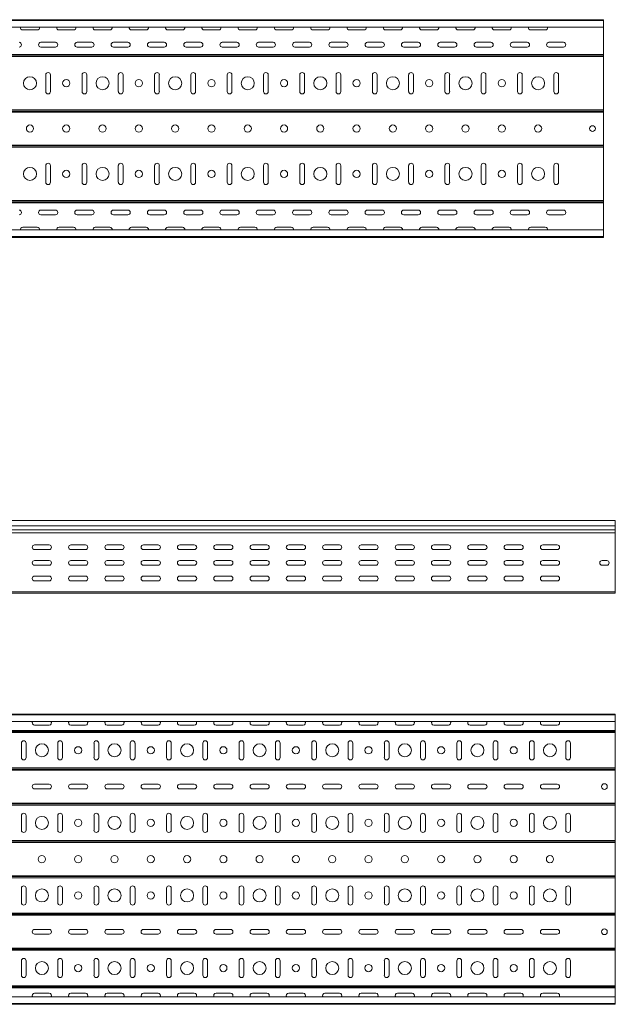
# Model space of a CAD drawing. Header units: millimetres. Extents: x -687 to 2818, y -3045 to -131.
# Tile 9 of 11: x 1997 to 2818, y -3043 to -1687. Entities that reach past the tile are written whole.
import ezdxf

# ---------------------------------------------------------------- set-up
doc = ezdxf.new("R2010")
doc.units = ezdxf.units.MM

msp = doc.modelspace()

# ---------------------------------------------------------------- linework, layer by layer
at = {"color": 7, "linetype": 'Continuous', "lineweight": 15}
for p, q in [((333.4, -1686.6), (2801.4, -1686.6)), ((2801.4, -1687.7), (333.4, -1687.7)), ((2801.4, -1687.7), (2801.4, -1686.6)), ((2801.4, -1696.8), (2801.4, -1687.7)), ((333.4, -1696.8), (2801.4, -1696.8)), ((2021.4, -1700.7), (2001.4, -1700.7)), ((2071.4, -1700.7), (2051.4, -1700.7)), ((2121.4, -1700.7), (2101.4, -1700.7)), ((2171.4, -1700.7), (2151.4, -1700.7)), ((2221.4, -1700.7), (2201.4, -1700.7)), ((2271.4, -1700.7), (2251.4, -1700.7)), ((2321.4, -1700.7), (2301.4, -1700.7)), ((2371.4, -1700.7), (2351.4, -1700.7)), ((2421.4, -1700.7), (2401.4, -1700.7)), ((2471.4, -1700.7), (2451.4, -1700.7)), ((2521.4, -1700.7), (2501.4, -1700.7)), ((2571.4, -1700.7), (2551.4, -1700.7)), ((2621.4, -1700.7), (2601.4, -1700.7)), ((2671.4, -1700.7), (2651.4, -1700.7)), ((2721.4, -1700.7), (2701.4, -1700.7)), ((2801.4, -1696.8), (2801.4, -1734.4)), ((2026.4, -1717.7), (2046.4, -1717.7)), ((2076.4, -1717.7), (2096.4, -1717.7)), ((2126.4, -1717.7), (2146.4, -1717.7)), ((2176.4, -1717.7), (2196.4, -1717.7)), ((2226.4, -1717.7), (2246.4, -1717.7)), ((2276.4, -1717.7), (2296.4, -1717.7)), ((2326.4, -1717.7), (2346.4, -1717.7)), ((2376.4, -1717.7), (2396.4, -1717.7)), ((2426.4, -1717.7), (2446.4, -1717.7)), ((2476.4, -1717.7), (2496.4, -1717.7)), ((2526.4, -1717.7), (2546.4, -1717.7)), ((2576.4, -1717.7), (2596.4, -1717.7)), ((2626.4, -1717.7), (2646.4, -1717.7)), ((2676.4, -1717.7), (2696.4, -1717.7)), ((2726.4, -1717.7), (2746.4, -1717.7)), ((333.4, -1734.4), (2801.4, -1734.4)), ((333.4, -1735.4), (2801.4, -1735.4)), ((333.4, -1735.5), (2801.4, -1735.5)), ((2046.4, -1724.2), (2026.4, -1724.2)), ((2096.4, -1724.2), (2076.4, -1724.2)), ((2146.4, -1724.2), (2126.4, -1724.2)), ((2196.4, -1724.2), (2176.4, -1724.2)), ((2246.4, -1724.2), (2226.4, -1724.2)), ((2296.4, -1724.2), (2276.4, -1724.2)), ((2346.4, -1724.2), (2326.4, -1724.2)), ((2396.4, -1724.2), (2376.4, -1724.2)), ((2446.4, -1724.2), (2426.4, -1724.2)), ((2496.4, -1724.2), (2476.4, -1724.2)), ((2546.4, -1724.2), (2526.4, -1724.2)), ((2596.4, -1724.2), (2576.4, -1724.2)), ((2646.4, -1724.2), (2626.4, -1724.2)), ((2696.4, -1724.2), (2676.4, -1724.2)), ((2746.4, -1724.2), (2726.4, -1724.2)), ((2801.4, -1734.4), (2801.4, -1735.4)), ((2801.4, -1735.4), (2801.4, -1735.5)), ((2801.4, -1735.5), (2801.4, -1737.2)), ((333.4, -1737.2), (2801.4, -1737.2)), ((2801.4, -1737.2), (2801.4, -1810.9)), ((2033.1, -1785.6), (2033.1, -1762.6)), ((2039.6, -1762.6), (2039.6, -1785.6)), ((2083.1, -1785.6), (2083.1, -1762.6)), ((2089.6, -1762.6), (2089.6, -1785.6)), ((2133.1, -1785.6), (2133.1, -1762.6)), ((2139.6, -1762.6), (2139.6, -1785.6)), ((2183.1, -1785.6), (2183.1, -1762.6)), ((2189.6, -1762.6), (2189.6, -1785.6)), ((2233.1, -1785.6), (2233.1, -1762.6)), ((2239.6, -1762.6), (2239.6, -1785.6)), ((2283.1, -1785.6), (2283.1, -1762.6)), ((2289.6, -1762.6), (2289.6, -1785.6)), ((2333.1, -1785.6), (2333.1, -1762.6)), ((2339.6, -1762.6), (2339.6, -1785.6)), ((2383.1, -1785.6), (2383.1, -1762.6)), ((2389.6, -1762.6), (2389.6, -1785.6)), ((2433.1, -1785.6), (2433.1, -1762.6)), ((2439.6, -1762.6), (2439.6, -1785.6)), ((2483.1, -1785.6), (2483.1, -1762.6)), ((2489.6, -1762.6), (2489.6, -1785.6)), ((2533.1, -1785.6), (2533.1, -1762.6)), ((2539.6, -1762.6), (2539.6, -1785.6)), ((2583.1, -1785.6), (2583.1, -1762.6)), ((2589.6, -1762.6), (2589.6, -1785.6)), ((2633.1, -1785.6), (2633.1, -1762.6)), ((2639.6, -1762.6), (2639.6, -1785.6)), ((2683.1, -1785.6), (2683.1, -1762.6)), ((2689.6, -1762.6), (2689.6, -1785.6)), ((2733.1, -1785.6), (2733.1, -1762.6)), ((2739.6, -1762.6), (2739.6, -1785.6)), ((333.4, -1810.9), (2801.4, -1810.9)), ((333.4, -1812.6), (2801.4, -1812.6)), ((333.4, -1812.7), (2801.4, -1812.7)), ((333.4, -1813.8), (2801.4, -1813.8)), ((2801.4, -1810.9), (2801.4, -1812.6)), ((2801.4, -1812.6), (2801.4, -1812.7)), ((2801.4, -1812.7), (2801.4, -1813.8)), ((2801.4, -1813.8), (2801.4, -1859.4)), ((333.4, -1859.4), (2801.4, -1859.4)), ((333.4, -1860.4), (2801.4, -1860.4)), ((333.4, -1860.5), (2801.4, -1860.5)), ((333.4, -1862.2), (2801.4, -1862.2)), ((2801.4, -1859.4), (2801.4, -1860.4)), ((2801.4, -1860.4), (2801.4, -1860.5)), ((2801.4, -1860.5), (2801.4, -1862.2)), ((2801.4, -1862.2), (2801.4, -1935.9)), ((2033.1, -1910.6), (2033.1, -1887.6)), ((2039.6, -1887.6), (2039.6, -1910.6)), ((2083.1, -1910.6), (2083.1, -1887.6)), ((2089.6, -1887.6), (2089.6, -1910.6)), ((2133.1, -1910.6), (2133.1, -1887.6)), ((2139.6, -1887.6), (2139.6, -1910.6)), ((2183.1, -1910.6), (2183.1, -1887.6)), ((2189.6, -1887.6), (2189.6, -1910.6)), ((2233.1, -1910.6), (2233.1, -1887.6)), ((2239.6, -1887.6), (2239.6, -1910.6)), ((2283.1, -1910.6), (2283.1, -1887.6)), ((2289.6, -1887.6), (2289.6, -1910.6)), ((2333.1, -1910.6), (2333.1, -1887.6)), ((2339.6, -1887.6), (2339.6, -1910.6)), ((2383.1, -1910.6), (2383.1, -1887.6)), ((2389.6, -1887.6), (2389.6, -1910.6)), ((2433.1, -1910.6), (2433.1, -1887.6)), ((2439.6, -1887.6), (2439.6, -1910.6)), ((2483.1, -1910.6), (2483.1, -1887.6)), ((2489.6, -1887.6), (2489.6, -1910.6)), ((2533.1, -1910.6), (2533.1, -1887.6)), ((2539.6, -1887.6), (2539.6, -1910.6)), ((2583.1, -1910.6), (2583.1, -1887.6)), ((2589.6, -1887.6), (2589.6, -1910.6)), ((2633.1, -1910.6), (2633.1, -1887.6)), ((2639.6, -1887.6), (2639.6, -1910.6)), ((2683.1, -1910.6), (2683.1, -1887.6)), ((2689.6, -1887.6), (2689.6, -1910.6)), ((2733.1, -1910.6), (2733.1, -1887.6)), ((2739.6, -1887.6), (2739.6, -1910.6)), ((333.4, -1935.9), (2801.4, -1935.9)), ((333.4, -1937.6), (2801.4, -1937.6)), ((333.4, -1937.7), (2801.4, -1937.7)), ((333.4, -1938.8), (2801.4, -1938.8)), ((2801.4, -1935.9), (2801.4, -1937.6)), ((2801.4, -1937.6), (2801.4, -1937.7)), ((2801.4, -1937.7), (2801.4, -1938.8)), ((2801.4, -1938.8), (2801.4, -1976.3)), ((2026.4, -1948.9), (2046.4, -1948.9)), ((2076.4, -1948.9), (2096.4, -1948.9)), ((2126.4, -1948.9), (2146.4, -1948.9)), ((2176.4, -1948.9), (2196.4, -1948.9)), ((2226.4, -1948.9), (2246.4, -1948.9)), ((2276.4, -1948.9), (2296.4, -1948.9)), ((2326.4, -1948.9), (2346.4, -1948.9)), ((2376.4, -1948.9), (2396.4, -1948.9)), ((2426.4, -1948.9), (2446.4, -1948.9)), ((2476.4, -1948.9), (2496.4, -1948.9)), ((2526.4, -1948.9), (2546.4, -1948.9)), ((2576.4, -1948.9), (2596.4, -1948.9)), ((2626.4, -1948.9), (2646.4, -1948.9)), ((2676.4, -1948.9), (2696.4, -1948.9)), ((2726.4, -1948.9), (2746.4, -1948.9)), ((2046.4, -1955.4), (2026.4, -1955.4)), ((2096.4, -1955.4), (2076.4, -1955.4)), ((2146.4, -1955.4), (2126.4, -1955.4)), ((2196.4, -1955.4), (2176.4, -1955.4)), ((2246.4, -1955.4), (2226.4, -1955.4)), ((2296.4, -1955.4), (2276.4, -1955.4)), ((2346.4, -1955.4), (2326.4, -1955.4)), ((2396.4, -1955.4), (2376.4, -1955.4)), ((2446.4, -1955.4), (2426.4, -1955.4)), ((2496.4, -1955.4), (2476.4, -1955.4)), ((2546.4, -1955.4), (2526.4, -1955.4)), ((2596.4, -1955.4), (2576.4, -1955.4)), ((2646.4, -1955.4), (2626.4, -1955.4)), ((2696.4, -1955.4), (2676.4, -1955.4)), ((2746.4, -1955.4), (2726.4, -1955.4)), ((2801.4, -1976.3), (333.4, -1976.3)), ((2001.4, -1972.4), (2021.4, -1972.4)), ((2051.4, -1972.4), (2071.4, -1972.4)), ((2101.4, -1972.4), (2121.4, -1972.4)), ((2151.4, -1972.4), (2171.4, -1972.4)), ((2201.4, -1972.4), (2221.4, -1972.4)), ((2251.4, -1972.4), (2271.4, -1972.4)), ((2301.4, -1972.4), (2321.4, -1972.4)), ((2351.4, -1972.4), (2371.4, -1972.4)), ((2401.4, -1972.4), (2421.4, -1972.4)), ((2451.4, -1972.4), (2471.4, -1972.4)), ((2501.4, -1972.4), (2521.4, -1972.4)), ((2551.4, -1972.4), (2571.4, -1972.4)), ((2601.4, -1972.4), (2621.4, -1972.4)), ((2651.4, -1972.4), (2671.4, -1972.4)), ((2701.4, -1972.4), (2721.4, -1972.4)), ((2801.4, -1985.4), (2801.4, -1976.3)), ((333.4, -1985.4), (2801.4, -1985.4)), ((333.4, -1986.6), (2801.4, -1986.6)), ((2801.4, -1986.6), (2801.4, -1985.4)), ((2817.8, -2376.5), (349.8, -2376.5)), ((349.8, -2384), (2817.8, -2384)), ((2817.8, -2384), (2817.8, -2376.5)), ((2817.8, -2389.3), (2817.8, -2384)), ((349.8, -2389.3), (2817.8, -2389.3)), ((349.8, -2389.6), (2817.8, -2389.6)), ((349.8, -2393.8), (2817.8, -2393.8)), ((2817.8, -2389.6), (2817.8, -2389.3)), ((2817.8, -2393.8), (2817.8, -2389.6)), ((2817.8, -2474.7), (2817.8, -2393.8)), ((2037.8, -2410.2), (2017.8, -2410.2)), ((2087.8, -2410.2), (2067.8, -2410.2)), ((2137.8, -2410.2), (2117.8, -2410.2)), ((2187.8, -2410.2), (2167.8, -2410.2)), ((2237.8, -2410.2), (2217.8, -2410.2)), ((2287.8, -2410.2), (2267.8, -2410.2)), ((2337.8, -2410.2), (2317.8, -2410.2)), ((2387.8, -2410.2), (2367.8, -2410.2)), ((2437.8, -2410.2), (2417.8, -2410.2)), ((2487.8, -2410.2), (2467.8, -2410.2)), ((2537.8, -2410.2), (2517.8, -2410.2)), ((2587.8, -2410.2), (2567.8, -2410.2)), ((2637.8, -2410.2), (2617.8, -2410.2)), ((2687.8, -2410.2), (2667.8, -2410.2)), ((2737.8, -2410.2), (2717.8, -2410.2)), ((2017.8, -2416.7), (2037.8, -2416.7)), ((2067.8, -2416.7), (2087.8, -2416.7)), ((2117.8, -2416.7), (2137.8, -2416.7)), ((2167.8, -2416.7), (2187.8, -2416.7)), ((2217.8, -2416.7), (2237.8, -2416.7)), ((2267.8, -2416.7), (2287.8, -2416.7)), ((2317.8, -2416.7), (2337.8, -2416.7)), ((2367.8, -2416.7), (2387.8, -2416.7)), ((2417.8, -2416.7), (2437.8, -2416.7)), ((2467.8, -2416.7), (2487.8, -2416.7)), ((2517.8, -2416.7), (2537.8, -2416.7)), ((2567.8, -2416.7), (2587.8, -2416.7)), ((2617.8, -2416.7), (2637.8, -2416.7)), ((2667.8, -2416.7), (2687.8, -2416.7)), ((2717.8, -2416.7), (2737.8, -2416.7)), ((2037.8, -2431.7), (2017.8, -2431.7)), ((2017.8, -2438.2), (2037.8, -2438.2)), ((2087.8, -2431.7), (2067.8, -2431.7)), ((2067.8, -2438.2), (2087.8, -2438.2)), ((2137.8, -2431.7), (2117.8, -2431.7)), ((2117.8, -2438.2), (2137.8, -2438.2)), ((2187.8, -2431.7), (2167.8, -2431.7)), ((2167.8, -2438.2), (2187.8, -2438.2)), ((2237.8, -2431.7), (2217.8, -2431.7)), ((2217.8, -2438.2), (2237.8, -2438.2)), ((2287.8, -2431.7), (2267.8, -2431.7)), ((2267.8, -2438.2), (2287.8, -2438.2)), ((2337.8, -2431.7), (2317.8, -2431.7)), ((2317.8, -2438.2), (2337.8, -2438.2)), ((2387.8, -2431.7), (2367.8, -2431.7)), ((2367.8, -2438.2), (2387.8, -2438.2)), ((2437.8, -2431.7), (2417.8, -2431.7)), ((2417.8, -2438.2), (2437.8, -2438.2)), ((2487.8, -2431.7), (2467.8, -2431.7)), ((2467.8, -2438.2), (2487.8, -2438.2)), ((2537.8, -2431.7), (2517.8, -2431.7)), ((2517.8, -2438.2), (2537.8, -2438.2)), ((2587.8, -2431.7), (2567.8, -2431.7)), ((2567.8, -2438.2), (2587.8, -2438.2)), ((2637.8, -2431.7), (2617.8, -2431.7)), ((2617.8, -2438.2), (2637.8, -2438.2)), ((2687.8, -2431.7), (2667.8, -2431.7)), ((2667.8, -2438.2), (2687.8, -2438.2)), ((2737.8, -2431.7), (2717.8, -2431.7)), ((2717.8, -2438.2), (2737.8, -2438.2)), ((2799.6, -2431.7), (2806.1, -2431.7)), ((2806.1, -2438.2), (2799.6, -2438.2)), ((2037.8, -2453.2), (2017.8, -2453.2)), ((2087.8, -2453.2), (2067.8, -2453.2)), ((2137.8, -2453.2), (2117.8, -2453.2)), ((2187.8, -2453.2), (2167.8, -2453.2)), ((2237.8, -2453.2), (2217.8, -2453.2)), ((2287.8, -2453.2), (2267.8, -2453.2)), ((2337.8, -2453.2), (2317.8, -2453.2)), ((2387.8, -2453.2), (2367.8, -2453.2)), ((2437.8, -2453.2), (2417.8, -2453.2)), ((2487.8, -2453.2), (2467.8, -2453.2)), ((2537.8, -2453.2), (2517.8, -2453.2)), ((2587.8, -2453.2), (2567.8, -2453.2)), ((2637.8, -2453.2), (2617.8, -2453.2)), ((2687.8, -2453.2), (2667.8, -2453.2)), ((2737.8, -2453.2), (2717.8, -2453.2)), ((2017.8, -2459.7), (2037.8, -2459.7)), ((2067.8, -2459.7), (2087.8, -2459.7)), ((2117.8, -2459.7), (2137.8, -2459.7)), ((2167.8, -2459.7), (2187.8, -2459.7)), ((2217.8, -2459.7), (2237.8, -2459.7)), ((2267.8, -2459.7), (2287.8, -2459.7)), ((2317.8, -2459.7), (2337.8, -2459.7)), ((2367.8, -2459.7), (2387.8, -2459.7)), ((2417.8, -2459.7), (2437.8, -2459.7)), ((2467.8, -2459.7), (2487.8, -2459.7)), ((2517.8, -2459.7), (2537.8, -2459.7)), ((2567.8, -2459.7), (2587.8, -2459.7)), ((2617.8, -2459.7), (2637.8, -2459.7)), ((2667.8, -2459.7), (2687.8, -2459.7)), ((2717.8, -2459.7), (2737.8, -2459.7)), ((349.8, -2474.7), (2817.8, -2474.7)), ((349.8, -2476.5), (2817.8, -2476.5)), ((2817.8, -2476.5), (2817.8, -2474.7)), ((349.8, -2643.2), (2817.8, -2643.2)), ((2817.8, -2644.3), (349.8, -2644.3)), ((2817.8, -2644.3), (2817.8, -2643.2)), ((2817.8, -2653.4), (2817.8, -2644.3)), ((349.8, -2653.4), (2817.8, -2653.4)), ((2037.8, -2658.7), (2017.8, -2658.7)), ((2087.8, -2658.7), (2067.8, -2658.7)), ((2137.8, -2658.7), (2117.8, -2658.7)), ((2187.8, -2658.7), (2167.8, -2658.7)), ((2237.8, -2658.7), (2217.8, -2658.7)), ((2287.8, -2658.7), (2267.8, -2658.7)), ((2337.8, -2658.7), (2317.8, -2658.7)), ((2387.8, -2658.7), (2367.8, -2658.7)), ((2437.8, -2658.7), (2417.8, -2658.7)), ((2487.8, -2658.7), (2467.8, -2658.7)), ((2537.8, -2658.7), (2517.8, -2658.7)), ((2587.8, -2658.7), (2567.8, -2658.7)), ((2637.8, -2658.7), (2617.8, -2658.7)), ((2687.8, -2658.7), (2667.8, -2658.7)), ((2737.8, -2658.7), (2717.8, -2658.7)), ((2817.8, -2653.4), (2817.8, -2666)), ((349.8, -2666), (2817.8, -2666)), ((349.8, -2667), (2817.8, -2667)), ((349.8, -2667.1), (2817.8, -2667.1)), ((349.8, -2668.8), (2817.8, -2668.8)), ((2817.8, -2666), (2817.8, -2667)), ((2817.8, -2667), (2817.8, -2667.1)), ((2817.8, -2667.1), (2817.8, -2668.8)), ((2817.8, -2668.8), (2817.8, -2717.5)), ((1999.6, -2703.2), (1999.6, -2683.2)), ((2006.1, -2683.2), (2006.1, -2703.2)), ((2049.6, -2703.2), (2049.6, -2683.2)), ((2056.1, -2683.2), (2056.1, -2703.2)), ((2099.6, -2703.2), (2099.6, -2683.2)), ((2106.1, -2683.2), (2106.1, -2703.2)), ((2149.6, -2703.2), (2149.6, -2683.2)), ((2156.1, -2683.2), (2156.1, -2703.2)), ((2199.6, -2703.2), (2199.6, -2683.2)), ((2206.1, -2683.2), (2206.1, -2703.2)), ((2249.6, -2703.2), (2249.6, -2683.2)), ((2256.1, -2683.2), (2256.1, -2703.2)), ((2299.6, -2703.2), (2299.6, -2683.2)), ((2306.1, -2683.2), (2306.1, -2703.2)), ((2349.6, -2703.2), (2349.6, -2683.2)), ((2356.1, -2683.2), (2356.1, -2703.2)), ((2399.6, -2703.2), (2399.6, -2683.2)), ((2406.1, -2683.2), (2406.1, -2703.2)), ((2449.6, -2703.2), (2449.6, -2683.2)), ((2456.1, -2683.2), (2456.1, -2703.2)), ((2499.6, -2703.2), (2499.6, -2683.2)), ((2506.1, -2683.2), (2506.1, -2703.2)), ((2549.6, -2703.2), (2549.6, -2683.2)), ((2556.1, -2683.2), (2556.1, -2703.2)), ((2599.6, -2703.2), (2599.6, -2683.2)), ((2606.1, -2683.2), (2606.1, -2703.2)), ((2649.6, -2703.2), (2649.6, -2683.2)), ((2656.1, -2683.2), (2656.1, -2703.2)), ((2699.6, -2703.2), (2699.6, -2683.2)), ((2706.1, -2683.2), (2706.1, -2703.2)), ((2749.6, -2703.2), (2749.6, -2683.2)), ((2756.1, -2683.2), (2756.1, -2703.2)), ((349.8, -2717.5), (2817.8, -2717.5)), ((349.8, -2719.2), (2817.8, -2719.2)), ((349.8, -2719.3), (2817.8, -2719.3)), ((349.8, -2720.4), (2817.8, -2720.4)), ((2817.8, -2717.5), (2817.8, -2719.2)), ((2817.8, -2719.2), (2817.8, -2719.3)), ((2817.8, -2719.3), (2817.8, -2720.4)), ((2817.8, -2720.4), (2817.8, -2766)), ((2017.8, -2739.9), (2037.8, -2739.9)), ((2067.8, -2739.9), (2087.8, -2739.9)), ((2117.8, -2739.9), (2137.8, -2739.9)), ((2167.8, -2739.9), (2187.8, -2739.9)), ((2217.8, -2739.9), (2237.8, -2739.9)), ((2267.8, -2739.9), (2287.8, -2739.9)), ((2317.8, -2739.9), (2337.8, -2739.9)), ((2367.8, -2739.9), (2387.8, -2739.9)), ((2417.8, -2739.9), (2437.8, -2739.9)), ((2467.8, -2739.9), (2487.8, -2739.9)), ((2517.8, -2739.9), (2537.8, -2739.9)), ((2567.8, -2739.9), (2587.8, -2739.9)), ((2617.8, -2739.9), (2637.8, -2739.9)), ((2667.8, -2739.9), (2687.8, -2739.9)), ((2717.8, -2739.9), (2737.8, -2739.9)), ((2037.8, -2746.4), (2017.8, -2746.4)), ((2087.8, -2746.4), (2067.8, -2746.4)), ((2137.8, -2746.4), (2117.8, -2746.4)), ((2187.8, -2746.4), (2167.8, -2746.4)), ((2237.8, -2746.4), (2217.8, -2746.4)), ((2287.8, -2746.4), (2267.8, -2746.4)), ((2337.8, -2746.4), (2317.8, -2746.4)), ((2387.8, -2746.4), (2367.8, -2746.4)), ((2437.8, -2746.4), (2417.8, -2746.4)), ((2487.8, -2746.4), (2467.8, -2746.4)), ((2537.8, -2746.4), (2517.8, -2746.4)), ((2587.8, -2746.4), (2567.8, -2746.4)), ((2637.8, -2746.4), (2617.8, -2746.4)), ((2687.8, -2746.4), (2667.8, -2746.4)), ((2737.8, -2746.4), (2717.8, -2746.4)), ((349.8, -2766), (2817.8, -2766)), ((349.8, -2767), (2817.8, -2767)), ((349.8, -2767.1), (2817.8, -2767.1)), ((2817.8, -2766), (2817.8, -2767)), ((2817.8, -2767), (2817.8, -2767.1)), ((2817.8, -2767.1), (2817.8, -2768.8)), ((349.8, -2768.8), (2817.8, -2768.8)), ((2817.8, -2768.8), (2817.8, -2817.5)), ((1999.6, -2803.2), (1999.6, -2783.2)), ((2006.1, -2783.2), (2006.1, -2803.2)), ((2049.6, -2803.2), (2049.6, -2783.2)), ((2056.1, -2783.2), (2056.1, -2803.2)), ((2099.6, -2803.2), (2099.6, -2783.2)), ((2106.1, -2783.2), (2106.1, -2803.2)), ((2149.6, -2803.2), (2149.6, -2783.2)), ((2156.1, -2783.2), (2156.1, -2803.2)), ((2199.6, -2803.2), (2199.6, -2783.2)), ((2206.1, -2783.2), (2206.1, -2803.2)), ((2249.6, -2803.2), (2249.6, -2783.2)), ((2256.1, -2783.2), (2256.1, -2803.2)), ((2299.6, -2803.2), (2299.6, -2783.2)), ((2306.1, -2783.2), (2306.1, -2803.2)), ((2349.6, -2803.2), (2349.6, -2783.2)), ((2356.1, -2783.2), (2356.1, -2803.2)), ((2399.6, -2803.2), (2399.6, -2783.2)), ((2406.1, -2783.2), (2406.1, -2803.2)), ((2449.6, -2803.2), (2449.6, -2783.2)), ((2456.1, -2783.2), (2456.1, -2803.2)), ((2499.6, -2803.2), (2499.6, -2783.2)), ((2506.1, -2783.2), (2506.1, -2803.2)), ((2549.6, -2803.2), (2549.6, -2783.2)), ((2556.1, -2783.2), (2556.1, -2803.2)), ((2599.6, -2803.2), (2599.6, -2783.2)), ((2606.1, -2783.2), (2606.1, -2803.2)), ((2649.6, -2803.2), (2649.6, -2783.2)), ((2656.1, -2783.2), (2656.1, -2803.2)), ((2699.6, -2803.2), (2699.6, -2783.2)), ((2706.1, -2783.2), (2706.1, -2803.2)), ((2749.6, -2803.2), (2749.6, -2783.2)), ((2756.1, -2783.2), (2756.1, -2803.2)), ((349.8, -2817.5), (2817.8, -2817.5)), ((349.8, -2819.2), (2817.8, -2819.2)), ((349.8, -2819.3), (2817.8, -2819.3)), ((349.8, -2820.4), (2817.8, -2820.4)), ((2817.8, -2817.5), (2817.8, -2819.2)), ((2817.8, -2819.2), (2817.8, -2819.3)), ((2817.8, -2819.3), (2817.8, -2820.4)), ((2817.8, -2820.4), (2817.8, -2866)), ((349.8, -2866), (2817.8, -2866)), ((349.8, -2867), (2817.8, -2867)), ((349.8, -2867.1), (2817.8, -2867.1)), ((349.8, -2868.8), (2817.8, -2868.8)), ((2817.8, -2866), (2817.8, -2867)), ((2817.8, -2867), (2817.8, -2867.1)), ((2817.8, -2867.1), (2817.8, -2868.8)), ((2817.8, -2868.8), (2817.8, -2917.5)), ((1999.6, -2903.2), (1999.6, -2883.2)), ((2006.1, -2883.2), (2006.1, -2903.2)), ((2049.6, -2903.2), (2049.6, -2883.2)), ((2056.1, -2883.2), (2056.1, -2903.2)), ((2099.6, -2903.2), (2099.6, -2883.2)), ((2106.1, -2883.2), (2106.1, -2903.2)), ((2149.6, -2903.2), (2149.6, -2883.2)), ((2156.1, -2883.2), (2156.1, -2903.2)), ((2199.6, -2903.2), (2199.6, -2883.2)), ((2206.1, -2883.2), (2206.1, -2903.2)), ((2249.6, -2903.2), (2249.6, -2883.2)), ((2256.1, -2883.2), (2256.1, -2903.2)), ((2299.6, -2903.2), (2299.6, -2883.2)), ((2306.1, -2883.2), (2306.1, -2903.2)), ((2349.6, -2903.2), (2349.6, -2883.2)), ((2356.1, -2883.2), (2356.1, -2903.2)), ((2399.6, -2903.2), (2399.6, -2883.2)), ((2406.1, -2883.2), (2406.1, -2903.2)), ((2449.6, -2903.2), (2449.6, -2883.2)), ((2456.1, -2883.2), (2456.1, -2903.2)), ((2499.6, -2903.2), (2499.6, -2883.2)), ((2506.1, -2883.2), (2506.1, -2903.2)), ((2549.6, -2903.2), (2549.6, -2883.2)), ((2556.1, -2883.2), (2556.1, -2903.2)), ((2599.6, -2903.2), (2599.6, -2883.2)), ((2606.1, -2883.2), (2606.1, -2903.2)), ((2649.6, -2903.2), (2649.6, -2883.2)), ((2656.1, -2883.2), (2656.1, -2903.2)), ((2699.6, -2903.2), (2699.6, -2883.2)), ((2706.1, -2883.2), (2706.1, -2903.2)), ((2749.6, -2903.2), (2749.6, -2883.2)), ((2756.1, -2883.2), (2756.1, -2903.2)), ((349.8, -2917.5), (2817.8, -2917.5)), ((349.8, -2919.2), (2817.8, -2919.2)), ((349.8, -2919.3), (2817.8, -2919.3)), ((349.8, -2920.4), (2817.8, -2920.4)), ((2817.8, -2917.5), (2817.8, -2919.2)), ((2817.8, -2919.2), (2817.8, -2919.3)), ((2817.8, -2919.3), (2817.8, -2920.4)), ((2817.8, -2920.4), (2817.8, -2966)), ((2017.8, -2939.9), (2037.8, -2939.9)), ((2067.8, -2939.9), (2087.8, -2939.9)), ((2117.8, -2939.9), (2137.8, -2939.9)), ((2167.8, -2939.9), (2187.8, -2939.9)), ((2217.8, -2939.9), (2237.8, -2939.9)), ((2267.8, -2939.9), (2287.8, -2939.9)), ((2317.8, -2939.9), (2337.8, -2939.9)), ((2367.8, -2939.9), (2387.8, -2939.9)), ((2417.8, -2939.9), (2437.8, -2939.9)), ((2467.8, -2939.9), (2487.8, -2939.9)), ((2517.8, -2939.9), (2537.8, -2939.9)), ((2567.8, -2939.9), (2587.8, -2939.9)), ((2617.8, -2939.9), (2637.8, -2939.9)), ((2667.8, -2939.9), (2687.8, -2939.9)), ((2717.8, -2939.9), (2737.8, -2939.9)), ((2037.8, -2946.4), (2017.8, -2946.4)), ((2087.8, -2946.4), (2067.8, -2946.4)), ((2137.8, -2946.4), (2117.8, -2946.4)), ((2187.8, -2946.4), (2167.8, -2946.4)), ((2237.8, -2946.4), (2217.8, -2946.4)), ((2287.8, -2946.4), (2267.8, -2946.4)), ((2337.8, -2946.4), (2317.8, -2946.4)), ((2387.8, -2946.4), (2367.8, -2946.4)), ((2437.8, -2946.4), (2417.8, -2946.4)), ((2487.8, -2946.4), (2467.8, -2946.4)), ((2537.8, -2946.4), (2517.8, -2946.4)), ((2587.8, -2946.4), (2567.8, -2946.4)), ((2637.8, -2946.4), (2617.8, -2946.4)), ((2687.8, -2946.4), (2667.8, -2946.4)), ((2737.8, -2946.4), (2717.8, -2946.4)), ((349.8, -2966), (2817.8, -2966)), ((349.8, -2967), (2817.8, -2967)), ((349.8, -2967.1), (2817.8, -2967.1)), ((349.8, -2968.8), (2817.8, -2968.8)), ((2817.8, -2966), (2817.8, -2967)), ((2817.8, -2967), (2817.8, -2967.1)), ((2817.8, -2967.1), (2817.8, -2968.8)), ((2817.8, -2968.8), (2817.8, -3017.5)), ((1999.6, -3003.2), (1999.6, -2983.2)), ((2006.1, -2983.2), (2006.1, -3003.2)), ((2049.6, -3003.2), (2049.6, -2983.2)), ((2056.1, -2983.2), (2056.1, -3003.2)), ((2099.6, -3003.2), (2099.6, -2983.2)), ((2106.1, -2983.2), (2106.1, -3003.2)), ((2149.6, -3003.2), (2149.6, -2983.2)), ((2156.1, -2983.2), (2156.1, -3003.2)), ((2199.6, -3003.2), (2199.6, -2983.2)), ((2206.1, -2983.2), (2206.1, -3003.2)), ((2249.6, -3003.2), (2249.6, -2983.2)), ((2256.1, -2983.2), (2256.1, -3003.2)), ((2299.6, -3003.2), (2299.6, -2983.2)), ((2306.1, -2983.2), (2306.1, -3003.2)), ((2349.6, -3003.2), (2349.6, -2983.2)), ((2356.1, -2983.2), (2356.1, -3003.2)), ((2399.6, -3003.2), (2399.6, -2983.2)), ((2406.1, -2983.2), (2406.1, -3003.2)), ((2449.6, -3003.2), (2449.6, -2983.2)), ((2456.1, -2983.2), (2456.1, -3003.2)), ((2499.6, -3003.2), (2499.6, -2983.2)), ((2506.1, -2983.2), (2506.1, -3003.2)), ((2549.6, -3003.2), (2549.6, -2983.2)), ((2556.1, -2983.2), (2556.1, -3003.2)), ((2599.6, -3003.2), (2599.6, -2983.2)), ((2606.1, -2983.2), (2606.1, -3003.2)), ((2649.6, -3003.2), (2649.6, -2983.2)), ((2656.1, -2983.2), (2656.1, -3003.2)), ((2699.6, -3003.2), (2699.6, -2983.2)), ((2706.1, -2983.2), (2706.1, -3003.2)), ((2749.6, -3003.2), (2749.6, -2983.2)), ((2756.1, -2983.2), (2756.1, -3003.2)), ((349.8, -3017.5), (2817.8, -3017.5)), ((349.8, -3019.2), (2817.8, -3019.2)), ((349.8, -3019.3), (2817.8, -3019.3)), ((349.8, -3020.4), (2817.8, -3020.4)), ((2817.8, -3017.5), (2817.8, -3019.2)), ((2817.8, -3019.2), (2817.8, -3019.3)), ((2817.8, -3019.3), (2817.8, -3020.4)), ((2817.8, -3020.4), (2817.8, -3032.9)), ((2817.8, -3032.9), (349.8, -3032.9)), ((2017.8, -3027.6), (2037.8, -3027.6)), ((2067.8, -3027.6), (2087.8, -3027.6)), ((2117.8, -3027.6), (2137.8, -3027.6)), ((2167.8, -3027.6), (2187.8, -3027.6)), ((2217.8, -3027.6), (2237.8, -3027.6)), ((2267.8, -3027.6), (2287.8, -3027.6)), ((2317.8, -3027.6), (2337.8, -3027.6)), ((2367.8, -3027.6), (2387.8, -3027.6)), ((2417.8, -3027.6), (2437.8, -3027.6)), ((2467.8, -3027.6), (2487.8, -3027.6)), ((2517.8, -3027.6), (2537.8, -3027.6)), ((2567.8, -3027.6), (2587.8, -3027.6)), ((2617.8, -3027.6), (2637.8, -3027.6)), ((2667.8, -3027.6), (2687.8, -3027.6)), ((2717.8, -3027.6), (2737.8, -3027.6)), ((2817.8, -3042), (2817.8, -3032.9)), ((349.8, -3042), (2817.8, -3042)), ((349.8, -3043.2), (2817.8, -3043.2)), ((2817.8, -3043.2), (2817.8, -3042))]:
    msp.add_line(p, q, dxfattribs=at)
for centre, radius in [((2011.4, -1774.1), 9), ((2061.4, -1774.1), 5), ((2111.4, -1774.1), 9), ((2161.4, -1774.1), 5), ((2211.4, -1774.1), 9), ((2261.4, -1774.1), 5), ((2311.4, -1774.1), 9), ((2361.4, -1774.1), 5), ((2411.4, -1774.1), 9), ((2461.4, -1774.1), 5), ((2511.4, -1774.1), 9), ((2561.4, -1774.1), 5), ((2611.4, -1774.1), 9), ((2661.4, -1774.1), 5), ((2711.4, -1774.1), 9), ((2011.4, -1836.6), 5), ((2061.4, -1836.6), 5), ((2111.4, -1836.6), 5), ((2161.4, -1836.6), 5), ((2211.4, -1836.6), 5), ((2261.4, -1836.6), 5), ((2311.4, -1836.6), 5), ((2361.4, -1836.6), 5), ((2411.4, -1836.6), 5), ((2461.4, -1836.6), 5), ((2511.4, -1836.6), 5), ((2561.4, -1836.6), 5), ((2611.4, -1836.6), 5), ((2661.4, -1836.6), 5), ((2711.4, -1836.6), 5), ((2786.4, -1836.6), 4), ((2011.4, -1899.1), 9), ((2061.4, -1899.1), 5), ((2111.4, -1899.1), 9), ((2161.4, -1899.1), 5), ((2211.4, -1899.1), 9), ((2261.4, -1899.1), 5), ((2311.4, -1899.1), 9), ((2361.4, -1899.1), 5), ((2411.4, -1899.1), 9), ((2461.4, -1899.1), 5), ((2511.4, -1899.1), 9), ((2561.4, -1899.1), 5), ((2611.4, -1899.1), 9), ((2661.4, -1899.1), 5), ((2711.4, -1899.1), 9), ((2027.8, -2693.2), 9), ((2127.8, -2693.2), 9), ((2227.8, -2693.2), 9), ((2327.8, -2693.2), 9), ((2427.8, -2693.2), 9), ((2527.8, -2693.2), 9), ((2627.8, -2693.2), 9), ((2727.8, -2693.2), 9), ((2077.8, -2693.2), 5), ((2177.8, -2693.2), 5), ((2277.8, -2693.2), 5), ((2377.8, -2693.2), 5), ((2477.8, -2693.2), 5), ((2577.8, -2693.2), 5), ((2677.8, -2693.2), 5), ((2802.8, -2743.2), 4), ((2027.8, -2793.2), 9), ((2077.8, -2793.2), 5), ((2127.8, -2793.2), 9), ((2177.8, -2793.2), 5), ((2227.8, -2793.2), 9), ((2277.8, -2793.2), 5), ((2327.8, -2793.2), 9), ((2377.8, -2793.2), 5), ((2427.8, -2793.2), 9), ((2477.8, -2793.2), 5), ((2527.8, -2793.2), 9), ((2577.8, -2793.2), 5), ((2627.8, -2793.2), 9), ((2677.8, -2793.2), 5), ((2727.8, -2793.2), 9), ((2027.8, -2843.2), 5), ((2077.8, -2843.2), 5), ((2127.8, -2843.2), 5), ((2177.8, -2843.2), 5), ((2227.8, -2843.2), 5), ((2277.8, -2843.2), 5), ((2327.8, -2843.2), 5), ((2377.8, -2843.2), 5), ((2427.8, -2843.2), 5), ((2477.8, -2843.2), 5), ((2527.8, -2843.2), 5), ((2577.8, -2843.2), 5), ((2627.8, -2843.2), 5), ((2677.8, -2843.2), 5), ((2727.8, -2843.2), 5), ((2027.8, -2893.2), 9), ((2077.8, -2893.2), 5), ((2127.8, -2893.2), 9), ((2177.8, -2893.2), 5), ((2227.8, -2893.2), 9), ((2277.8, -2893.2), 5), ((2327.8, -2893.2), 9), ((2377.8, -2893.2), 5), ((2427.8, -2893.2), 9), ((2477.8, -2893.2), 5), ((2527.8, -2893.2), 9), ((2577.8, -2893.2), 5), ((2627.8, -2893.2), 9), ((2677.8, -2893.2), 5), ((2727.8, -2893.2), 9), ((2802.8, -2943.2), 4), ((2027.8, -2993.2), 9), ((2127.8, -2993.2), 9), ((2227.8, -2993.2), 9), ((2327.8, -2993.2), 9), ((2427.8, -2993.2), 9), ((2527.8, -2993.2), 9), ((2627.8, -2993.2), 9), ((2727.8, -2993.2), 9), ((2077.8, -2993.2), 5), ((2177.8, -2993.2), 5), ((2277.8, -2993.2), 5), ((2377.8, -2993.2), 5), ((2477.8, -2993.2), 5), ((2577.8, -2993.2), 5), ((2677.8, -2993.2), 5)]:
    msp.add_circle(centre, radius, dxfattribs=at)
for centre, start, end in [((2001.4, -1697.5), 167.8599, 270), ((2021.4, -1697.5), 270, 12.1401), ((2051.4, -1697.5), 167.8599, 270), ((2071.4, -1697.5), 270, 12.1401), ((2101.4, -1697.5), 167.8599, 270), ((2121.4, -1697.5), 270, 12.1401), ((2151.4, -1697.5), 167.8599, 270), ((2171.4, -1697.5), 270, 12.1401), ((2201.4, -1697.5), 167.8599, 270), ((2221.4, -1697.5), 270, 12.1401), ((2251.4, -1697.5), 167.8599, 270), ((2271.4, -1697.5), 270, 12.1401), ((2301.4, -1697.5), 167.8599, 270), ((2321.4, -1697.5), 270, 12.1401), ((2351.4, -1697.5), 167.8599, 270), ((2371.4, -1697.5), 270, 12.1401), ((2401.4, -1697.5), 167.8599, 270), ((2421.4, -1697.5), 270, 12.1401), ((2451.4, -1697.5), 167.8599, 270), ((2471.4, -1697.5), 270, 12.1401), ((2501.4, -1697.5), 167.8599, 270), ((2521.4, -1697.5), 270, 12.1401), ((2551.4, -1697.5), 167.8599, 270), ((2571.4, -1697.5), 270, 12.1401), ((2601.4, -1697.5), 167.8599, 270), ((2621.4, -1697.5), 270, 12.1401), ((2651.4, -1697.5), 167.8599, 270), ((2671.4, -1697.5), 270, 12.1401), ((2701.4, -1697.5), 167.8599, 270), ((2721.4, -1697.5), 270, 12.1401), ((1996.4, -1721), 270, 90), ((2026.4, -1721), 90, 270), ((2046.4, -1721), 270, 90), ((2076.4, -1721), 90, 270), ((2096.4, -1721), 270, 90), ((2126.4, -1721), 90, 270), ((2146.4, -1721), 270, 90), ((2176.4, -1721), 90, 270), ((2196.4, -1721), 270, 90), ((2226.4, -1721), 90, 270), ((2246.4, -1721), 270, 90), ((2276.4, -1721), 90, 270), ((2296.4, -1721), 270, 90), ((2326.4, -1721), 90, 270), ((2346.4, -1721), 270, 90), ((2376.4, -1721), 90, 270), ((2396.4, -1721), 270, 90), ((2426.4, -1721), 90, 270), ((2446.4, -1721), 270, 90), ((2476.4, -1721), 90, 270), ((2496.4, -1721), 270, 90), ((2526.4, -1721), 90, 270), ((2546.4, -1721), 270, 90), ((2576.4, -1721), 90, 270), ((2596.4, -1721), 270, 90), ((2626.4, -1721), 90, 270), ((2646.4, -1721), 270, 90), ((2676.4, -1721), 90, 270), ((2696.4, -1721), 270, 90), ((2726.4, -1721), 90, 270), ((2746.4, -1721), 270, 90), ((2036.4, -1762.6), 0, 180), ((2086.4, -1762.6), 0, 180), ((2136.4, -1762.6), 0, 180), ((2186.4, -1762.6), 0, 180), ((2236.4, -1762.6), 0, 180), ((2286.4, -1762.6), 0, 180), ((2336.4, -1762.6), 0, 180), ((2386.4, -1762.6), 0, 180), ((2436.4, -1762.6), 0, 180), ((2486.4, -1762.6), 0, 180), ((2536.4, -1762.6), 0, 180), ((2586.4, -1762.6), 0, 180), ((2636.4, -1762.6), 0, 180), ((2686.4, -1762.6), 0, 180), ((2736.4, -1762.6), 0, 180), ((2036.4, -1785.6), 180, 0), ((2086.4, -1785.6), 180, 0), ((2136.4, -1785.6), 180, 0), ((2186.4, -1785.6), 180, 0), ((2236.4, -1785.6), 180, 0), ((2286.4, -1785.6), 180, 0), ((2336.4, -1785.6), 180, 0), ((2386.4, -1785.6), 180, 0), ((2436.4, -1785.6), 180, 0), ((2486.4, -1785.6), 180, 0), ((2536.4, -1785.6), 180, 0), ((2586.4, -1785.6), 180, 0), ((2636.4, -1785.6), 180, 0), ((2686.4, -1785.6), 180, 0), ((2736.4, -1785.6), 180, 0), ((2036.4, -1887.6), 0, 180), ((2086.4, -1887.6), 0, 180), ((2136.4, -1887.6), 0, 180), ((2186.4, -1887.6), 0, 180), ((2236.4, -1887.6), 0, 180), ((2286.4, -1887.6), 0, 180), ((2336.4, -1887.6), 0, 180), ((2386.4, -1887.6), 0, 180), ((2436.4, -1887.6), 0, 180), ((2486.4, -1887.6), 0, 180), ((2536.4, -1887.6), 0, 180), ((2586.4, -1887.6), 0, 180), ((2636.4, -1887.6), 0, 180), ((2686.4, -1887.6), 0, 180), ((2736.4, -1887.6), 0, 180), ((2036.4, -1910.6), 180, 0), ((2086.4, -1910.6), 180, 0), ((2136.4, -1910.6), 180, 0), ((2186.4, -1910.6), 180, 0), ((2236.4, -1910.6), 180, 0), ((2286.4, -1910.6), 180, 0), ((2336.4, -1910.6), 180, 0), ((2386.4, -1910.6), 180, 0), ((2436.4, -1910.6), 180, 0), ((2486.4, -1910.6), 180, 0), ((2536.4, -1910.6), 180, 0), ((2586.4, -1910.6), 180, 0), ((2636.4, -1910.6), 180, 0), ((2686.4, -1910.6), 180, 0), ((2736.4, -1910.6), 180, 0), ((1996.4, -1952.2), 270, 90), ((2026.4, -1952.2), 90, 270), ((2046.4, -1952.2), 270, 90), ((2076.4, -1952.2), 90, 270), ((2096.4, -1952.2), 270, 90), ((2126.4, -1952.2), 90, 270), ((2146.4, -1952.2), 270, 90), ((2176.4, -1952.2), 90, 270), ((2196.4, -1952.2), 270, 90), ((2226.4, -1952.2), 90, 270), ((2246.4, -1952.2), 270, 90), ((2276.4, -1952.2), 90, 270), ((2296.4, -1952.2), 270, 90), ((2326.4, -1952.2), 90, 270), ((2346.4, -1952.2), 270, 90), ((2376.4, -1952.2), 90, 270), ((2396.4, -1952.2), 270, 90), ((2426.4, -1952.2), 90, 270), ((2446.4, -1952.2), 270, 90), ((2476.4, -1952.2), 90, 270), ((2496.4, -1952.2), 270, 90), ((2526.4, -1952.2), 90, 270), ((2546.4, -1952.2), 270, 90), ((2576.4, -1952.2), 90, 270), ((2596.4, -1952.2), 270, 90), ((2626.4, -1952.2), 90, 270), ((2646.4, -1952.2), 270, 90), ((2676.4, -1952.2), 90, 270), ((2696.4, -1952.2), 270, 90), ((2726.4, -1952.2), 90, 270), ((2746.4, -1952.2), 270, 90), ((2001.4, -1975.7), 90, 192.1401), ((2021.4, -1975.7), 347.8599, 90), ((2051.4, -1975.7), 90, 192.1401), ((2071.4, -1975.7), 347.8599, 90), ((2101.4, -1975.7), 90, 192.1401), ((2121.4, -1975.7), 347.8599, 90), ((2151.4, -1975.7), 90, 192.1401), ((2171.4, -1975.7), 347.8599, 90), ((2201.4, -1975.7), 90, 192.1401), ((2221.4, -1975.7), 347.8599, 90), ((2251.4, -1975.7), 90, 192.1401), ((2271.4, -1975.7), 347.8599, 90), ((2301.4, -1975.7), 90, 192.1401), ((2321.4, -1975.7), 347.8599, 90), ((2351.4, -1975.7), 90, 192.1401), ((2371.4, -1975.7), 347.8599, 90), ((2401.4, -1975.7), 90, 192.1401), ((2421.4, -1975.7), 347.8599, 90), ((2451.4, -1975.7), 90, 192.1401), ((2471.4, -1975.7), 347.8599, 90), ((2501.4, -1975.7), 90, 192.1401), ((2521.4, -1975.7), 347.8599, 90), ((2551.4, -1975.7), 90, 192.1401), ((2571.4, -1975.7), 347.8599, 90), ((2601.4, -1975.7), 90, 192.1401), ((2621.4, -1975.7), 347.8599, 90), ((2651.4, -1975.7), 90, 192.1401), ((2671.4, -1975.7), 347.8599, 90), ((2701.4, -1975.7), 90, 192.1401), ((2721.4, -1975.7), 347.8599, 90), ((2017.8, -2413.5), 90, 270), ((2037.8, -2413.5), 270, 90), ((2067.8, -2413.5), 90, 270), ((2087.8, -2413.5), 270, 90), ((2117.8, -2413.5), 90, 270), ((2137.8, -2413.5), 270, 90), ((2167.8, -2413.5), 90, 270), ((2187.8, -2413.5), 270, 90), ((2217.8, -2413.5), 90, 270), ((2237.8, -2413.5), 270, 90), ((2267.8, -2413.5), 90, 270), ((2287.8, -2413.5), 270, 90), ((2317.8, -2413.5), 90, 270), ((2337.8, -2413.5), 270, 90), ((2367.8, -2413.5), 90, 270), ((2387.8, -2413.5), 270, 90), ((2417.8, -2413.5), 90, 270), ((2437.8, -2413.5), 270, 90), ((2467.8, -2413.5), 90, 270), ((2487.8, -2413.5), 270, 90), ((2517.8, -2413.5), 90, 270), ((2537.8, -2413.5), 270, 90), ((2567.8, -2413.5), 90, 270), ((2587.8, -2413.5), 270, 90), ((2617.8, -2413.5), 90, 270), ((2637.8, -2413.5), 270, 90), ((2667.8, -2413.5), 90, 270), ((2687.8, -2413.5), 270, 90), ((2717.8, -2413.5), 90, 270), ((2737.8, -2413.5), 270, 90), ((2017.8, -2435), 90, 270), ((2037.8, -2435), 270, 90), ((2067.8, -2435), 90, 270), ((2087.8, -2435), 270, 90), ((2117.8, -2435), 90, 270), ((2137.8, -2435), 270, 90), ((2167.8, -2435), 90, 270), ((2187.8, -2435), 270, 90), ((2217.8, -2435), 90, 270), ((2237.8, -2435), 270, 90), ((2267.8, -2435), 90, 270), ((2287.8, -2435), 270, 90), ((2317.8, -2435), 90, 270), ((2337.8, -2435), 270, 90), ((2367.8, -2435), 90, 270), ((2387.8, -2435), 270, 90), ((2417.8, -2435), 90, 270), ((2437.8, -2435), 270, 90), ((2467.8, -2435), 90, 270), ((2487.8, -2435), 270, 90), ((2517.8, -2435), 90, 270), ((2537.8, -2435), 270, 90), ((2567.8, -2435), 90, 270), ((2587.8, -2435), 270, 90), ((2617.8, -2435), 90, 270), ((2637.8, -2435), 270, 90), ((2667.8, -2435), 90, 270), ((2687.8, -2435), 270, 90), ((2717.8, -2435), 90, 270), ((2737.8, -2435), 270, 90), ((2799.6, -2435), 90, 270), ((2806.1, -2435), 270, 90), ((2017.8, -2456.5), 90, 270), ((2037.8, -2456.5), 270, 90), ((2067.8, -2456.5), 90, 270), ((2087.8, -2456.5), 270, 90), ((2117.8, -2456.5), 90, 270), ((2137.8, -2456.5), 270, 90), ((2167.8, -2456.5), 90, 270), ((2187.8, -2456.5), 270, 90), ((2217.8, -2456.5), 90, 270), ((2237.8, -2456.5), 270, 90), ((2267.8, -2456.5), 90, 270), ((2287.8, -2456.5), 270, 90), ((2317.8, -2456.5), 90, 270), ((2337.8, -2456.5), 270, 90), ((2367.8, -2456.5), 90, 270), ((2387.8, -2456.5), 270, 90), ((2417.8, -2456.5), 90, 270), ((2437.8, -2456.5), 270, 90), ((2467.8, -2456.5), 90, 270), ((2487.8, -2456.5), 270, 90), ((2517.8, -2456.5), 90, 270), ((2537.8, -2456.5), 270, 90), ((2567.8, -2456.5), 90, 270), ((2587.8, -2456.5), 270, 90), ((2617.8, -2456.5), 90, 270), ((2637.8, -2456.5), 270, 90), ((2667.8, -2456.5), 90, 270), ((2687.8, -2456.5), 270, 90), ((2717.8, -2456.5), 90, 270), ((2737.8, -2456.5), 270, 90), ((2017.8, -2655.5), 139.9329, 270), ((2037.8, -2655.5), 270, 40.0671), ((2067.8, -2655.5), 139.9329, 270), ((2087.8, -2655.5), 270, 40.0671), ((2117.8, -2655.5), 139.9329, 270), ((2137.8, -2655.5), 270, 40.0671), ((2167.8, -2655.5), 139.9329, 270), ((2187.8, -2655.5), 270, 40.0671), ((2217.8, -2655.5), 139.9329, 270), ((2237.8, -2655.5), 270, 40.0671), ((2267.8, -2655.5), 139.9329, 270), ((2287.8, -2655.5), 270, 40.0671), ((2317.8, -2655.5), 139.9329, 270), ((2337.8, -2655.5), 270, 40.0671), ((2367.8, -2655.5), 139.9329, 270), ((2387.8, -2655.5), 270, 40.0671), ((2417.8, -2655.5), 139.9329, 270), ((2437.8, -2655.5), 270, 40.0671), ((2467.8, -2655.5), 139.9329, 270), ((2487.8, -2655.5), 270, 40.0671), ((2517.8, -2655.5), 139.9329, 270), ((2537.8, -2655.5), 270, 40.0671), ((2567.8, -2655.5), 139.9329, 270), ((2587.8, -2655.5), 270, 40.0671), ((2617.8, -2655.5), 139.9329, 270), ((2637.8, -2655.5), 270, 40.0671), ((2667.8, -2655.5), 139.9329, 270), ((2687.8, -2655.5), 270, 40.0671), ((2717.8, -2655.5), 139.9329, 270), ((2737.8, -2655.5), 270, 40.0671), ((2002.8, -2683.2), 0, 180), ((2052.8, -2683.2), 0, 180), ((2102.8, -2683.2), 0, 180), ((2152.8, -2683.2), 0, 180), ((2202.8, -2683.2), 0, 180), ((2252.8, -2683.2), 0, 180), ((2302.8, -2683.2), 0, 180), ((2352.8, -2683.2), 0, 180), ((2402.8, -2683.2), 0, 180), ((2452.8, -2683.2), 0, 180), ((2502.8, -2683.2), 0, 180), ((2552.8, -2683.2), 0, 180), ((2602.8, -2683.2), 0, 180), ((2652.8, -2683.2), 0, 180), ((2702.8, -2683.2), 0, 180), ((2752.8, -2683.2), 0, 180), ((2002.8, -2703.2), 180, 0), ((2052.8, -2703.2), 180, 0), ((2102.8, -2703.2), 180, 0), ((2152.8, -2703.2), 180, 0), ((2202.8, -2703.2), 180, 0), ((2252.8, -2703.2), 180, 0), ((2302.8, -2703.2), 180, 0), ((2352.8, -2703.2), 180, 0), ((2402.8, -2703.2), 180, 0), ((2452.8, -2703.2), 180, 0), ((2502.8, -2703.2), 180, 0), ((2552.8, -2703.2), 180, 0), ((2602.8, -2703.2), 180, 0), ((2652.8, -2703.2), 180, 0), ((2702.8, -2703.2), 180, 0), ((2752.8, -2703.2), 180, 0), ((2017.8, -2743.2), 90, 270), ((2037.8, -2743.2), 270, 90), ((2067.8, -2743.2), 90, 270), ((2087.8, -2743.2), 270, 90), ((2117.8, -2743.2), 90, 270), ((2137.8, -2743.2), 270, 90), ((2167.8, -2743.2), 90, 270), ((2187.8, -2743.2), 270, 90), ((2217.8, -2743.2), 90, 270), ((2237.8, -2743.2), 270, 90), ((2267.8, -2743.2), 90, 270), ((2287.8, -2743.2), 270, 90), ((2317.8, -2743.2), 90, 270), ((2337.8, -2743.2), 270, 90), ((2367.8, -2743.2), 90, 270), ((2387.8, -2743.2), 270, 90), ((2417.8, -2743.2), 90, 270), ((2437.8, -2743.2), 270, 90), ((2467.8, -2743.2), 90, 270), ((2487.8, -2743.2), 270, 90), ((2517.8, -2743.2), 90, 270), ((2537.8, -2743.2), 270, 90), ((2567.8, -2743.2), 90, 270), ((2587.8, -2743.2), 270, 90), ((2617.8, -2743.2), 90, 270), ((2637.8, -2743.2), 270, 90), ((2667.8, -2743.2), 90, 270), ((2687.8, -2743.2), 270, 90), ((2717.8, -2743.2), 90, 270), ((2737.8, -2743.2), 270, 90), ((2002.8, -2783.2), 0, 180), ((2052.8, -2783.2), 0, 180), ((2102.8, -2783.2), 0, 180), ((2152.8, -2783.2), 0, 180), ((2202.8, -2783.2), 0, 180), ((2252.8, -2783.2), 0, 180), ((2302.8, -2783.2), 0, 180), ((2352.8, -2783.2), 0, 180), ((2402.8, -2783.2), 0, 180), ((2452.8, -2783.2), 0, 180), ((2502.8, -2783.2), 0, 180), ((2552.8, -2783.2), 0, 180), ((2602.8, -2783.2), 0, 180), ((2652.8, -2783.2), 0, 180), ((2702.8, -2783.2), 0, 180), ((2752.8, -2783.2), 0, 180), ((2002.8, -2803.2), 180, 0), ((2052.8, -2803.2), 180, 0), ((2102.8, -2803.2), 180, 0), ((2152.8, -2803.2), 180, 0), ((2202.8, -2803.2), 180, 0), ((2252.8, -2803.2), 180, 0), ((2302.8, -2803.2), 180, 0), ((2352.8, -2803.2), 180, 0), ((2402.8, -2803.2), 180, 0), ((2452.8, -2803.2), 180, 0), ((2502.8, -2803.2), 180, 0), ((2552.8, -2803.2), 180, 0), ((2602.8, -2803.2), 180, 0), ((2652.8, -2803.2), 180, 0), ((2702.8, -2803.2), 180, 0), ((2752.8, -2803.2), 180, 0), ((2002.8, -2883.2), 0, 180), ((2052.8, -2883.2), 0, 180), ((2102.8, -2883.2), 0, 180), ((2152.8, -2883.2), 0, 180), ((2202.8, -2883.2), 0, 180), ((2252.8, -2883.2), 0, 180), ((2302.8, -2883.2), 0, 180), ((2352.8, -2883.2), 0, 180), ((2402.8, -2883.2), 0, 180), ((2452.8, -2883.2), 0, 180), ((2502.8, -2883.2), 0, 180), ((2552.8, -2883.2), 0, 180), ((2602.8, -2883.2), 0, 180), ((2652.8, -2883.2), 0, 180), ((2702.8, -2883.2), 0, 180), ((2752.8, -2883.2), 0, 180), ((2002.8, -2903.2), 180, 0), ((2052.8, -2903.2), 180, 0), ((2102.8, -2903.2), 180, 0), ((2152.8, -2903.2), 180, 0), ((2202.8, -2903.2), 180, 0), ((2252.8, -2903.2), 180, 0), ((2302.8, -2903.2), 180, 0), ((2352.8, -2903.2), 180, 0), ((2402.8, -2903.2), 180, 0), ((2452.8, -2903.2), 180, 0), ((2502.8, -2903.2), 180, 0), ((2552.8, -2903.2), 180, 0), ((2602.8, -2903.2), 180, 0), ((2652.8, -2903.2), 180, 0), ((2702.8, -2903.2), 180, 0), ((2752.8, -2903.2), 180, 0), ((2017.8, -2943.2), 90, 270), ((2037.8, -2943.2), 270, 90), ((2067.8, -2943.2), 90, 270), ((2087.8, -2943.2), 270, 90), ((2117.8, -2943.2), 90, 270), ((2137.8, -2943.2), 270, 90), ((2167.8, -2943.2), 90, 270), ((2187.8, -2943.2), 270, 90), ((2217.8, -2943.2), 90, 270), ((2237.8, -2943.2), 270, 90), ((2267.8, -2943.2), 90, 270), ((2287.8, -2943.2), 270, 90), ((2317.8, -2943.2), 90, 270), ((2337.8, -2943.2), 270, 90), ((2367.8, -2943.2), 90, 270), ((2387.8, -2943.2), 270, 90), ((2417.8, -2943.2), 90, 270), ((2437.8, -2943.2), 270, 90), ((2467.8, -2943.2), 90, 270), ((2487.8, -2943.2), 270, 90), ((2517.8, -2943.2), 90, 270), ((2537.8, -2943.2), 270, 90), ((2567.8, -2943.2), 90, 270), ((2587.8, -2943.2), 270, 90), ((2617.8, -2943.2), 90, 270), ((2637.8, -2943.2), 270, 90), ((2667.8, -2943.2), 90, 270), ((2687.8, -2943.2), 270, 90), ((2717.8, -2943.2), 90, 270), ((2737.8, -2943.2), 270, 90), ((2002.8, -2983.2), 0, 180), ((2052.8, -2983.2), 0, 180), ((2102.8, -2983.2), 0, 180), ((2152.8, -2983.2), 0, 180), ((2202.8, -2983.2), 0, 180), ((2252.8, -2983.2), 0, 180), ((2302.8, -2983.2), 0, 180), ((2352.8, -2983.2), 0, 180), ((2402.8, -2983.2), 0, 180), ((2452.8, -2983.2), 0, 180), ((2502.8, -2983.2), 0, 180), ((2552.8, -2983.2), 0, 180), ((2602.8, -2983.2), 0, 180), ((2652.8, -2983.2), 0, 180), ((2702.8, -2983.2), 0, 180), ((2752.8, -2983.2), 0, 180), ((2002.8, -3003.2), 180, 0), ((2052.8, -3003.2), 180, 0), ((2102.8, -3003.2), 180, 0), ((2152.8, -3003.2), 180, 0), ((2202.8, -3003.2), 180, 0), ((2252.8, -3003.2), 180, 0), ((2302.8, -3003.2), 180, 0), ((2352.8, -3003.2), 180, 0), ((2402.8, -3003.2), 180, 0), ((2452.8, -3003.2), 180, 0), ((2502.8, -3003.2), 180, 0), ((2552.8, -3003.2), 180, 0), ((2602.8, -3003.2), 180, 0), ((2652.8, -3003.2), 180, 0), ((2702.8, -3003.2), 180, 0), ((2752.8, -3003.2), 180, 0), ((2017.8, -3030.9), 90, 220.0671), ((2037.8, -3030.9), 319.9329, 90), ((2067.8, -3030.9), 90, 220.0671), ((2087.8, -3030.9), 319.9329, 90), ((2117.8, -3030.9), 90, 220.0671), ((2137.8, -3030.9), 319.9329, 90), ((2167.8, -3030.9), 90, 220.0671), ((2187.8, -3030.9), 319.9329, 90), ((2217.8, -3030.9), 90, 220.0671), ((2237.8, -3030.9), 319.9329, 90), ((2267.8, -3030.9), 90, 220.0671), ((2287.8, -3030.9), 319.9329, 90), ((2317.8, -3030.9), 90, 220.0671), ((2337.8, -3030.9), 319.9329, 90), ((2367.8, -3030.9), 90, 220.0671), ((2387.8, -3030.9), 319.9329, 90), ((2417.8, -3030.9), 90, 220.0671), ((2437.8, -3030.9), 319.9329, 90), ((2467.8, -3030.9), 90, 220.0671), ((2487.8, -3030.9), 319.9329, 90), ((2517.8, -3030.9), 90, 220.0671), ((2537.8, -3030.9), 319.9329, 90), ((2567.8, -3030.9), 90, 220.0671), ((2587.8, -3030.9), 319.9329, 90), ((2617.8, -3030.9), 90, 220.0671), ((2637.8, -3030.9), 319.9329, 90), ((2667.8, -3030.9), 90, 220.0671), ((2687.8, -3030.9), 319.9329, 90), ((2717.8, -3030.9), 90, 220.0671), ((2737.8, -3030.9), 319.9329, 90)]:
    msp.add_arc(centre, 3.25, start, end, dxfattribs=at)

doc.saveas('drawing.dxf')
